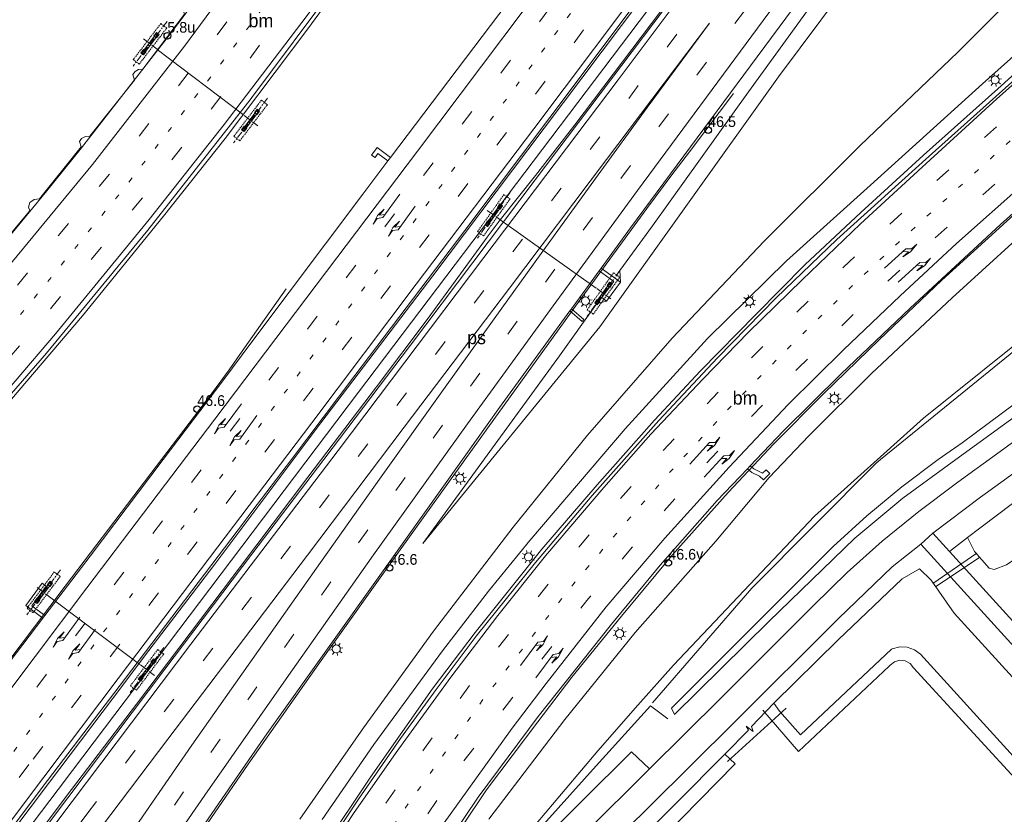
# Model space of a CAD drawing. Header units: metres. Extents: x 83575 to 86200, y 450600 to 453750.
# Tile 69 of 94: x 85257 to 85441, y 452634 to 452782. Entities that reach past the tile are written whole.
import ezdxf
from ezdxf.enums import TextEntityAlignment as Align

# ---------------------------------------------------------------- set-up
doc = ezdxf.new("R2010")
doc.units = ezdxf.units.M
for name, pattern in [('13strp', [4, 1, -3]), ('39strp', [12, 3, -9]), ('CENTER', [2, 1.25, -0.25, 0.25, -0.25]), ('DASHED2', [0.375, 0.25, -0.125])]:
    doc.linetypes.add(name, pattern=pattern)
for name, color, linetype, lineweight in [('bw-bs-portaal', 253, 'Continuous', 18), ('gr-bs-geleiderail', 253, 'geleiderail', 18), ('gw-bs-grondwerklijn', 253, 'Continuous', 18), ('kd-bs-kadastralegrens', 253, 'Continuous', 18), ('mk-bs-13streep 0.45', 253, '13strp', 18), ('mk-bs-39streep 0.15', 253, '39strp', 18), ('mk-bs-pijlre750', 253, 'Continuous', 18), ('mk-bs-streep 0.15', 253, 'Continuous', 18), ('mk-bs-vlakmark', 253, 'Continuous', 18), ('vh-bs-randverharding', 253, 'Continuous', 18), ('wh-bs-duiker', 253, 'duiker', 18), ('wm-bs-hectometerbord text', 253, 'Continuous', 18), ('wm-bs-lichtmast', 253, 'Continuous', 18), ('wm-bs-lijnverlich', 253, 'lijnverlich', 18)]:
    doc.layers.add(name, color=color, linetype=linetype, lineweight=lineweight)
doc.styles.add('rtw_iso', font='iso-rtw.shx')
doc.linetypes.add('duiker', pattern='A,0,-2,[15,RTW.shx,S=1,R=0,X=0,Y=0],-2', length=4)
doc.linetypes.add('geleiderail', pattern='A,2,-1,[175,RTW.shx,S=0.5,R=0,X=0,Y=0],-1', length=4)
doc.linetypes.add('lijnverlich', pattern='A,0,-5,[22,RTW.shx,S=1,R=0,X=-0.625,Y=0],2.5,-0.5,[3,RTW.shx,S=0.5,R=0,X=0,Y=0],-0.5,2.5,[22,RTW.shx,S=1,R=180,X=0.625,Y=0],-5', length=16)

# ---------------------------------------------------------------- blocks, each defined once
blk = doc.blocks.new('poer SB40-flat-75')
h = blk.add_hatch()
h.set_pattern_fill('ACET-2D-ANSI31', color=252, angle=54.465, style=0)
h.set_pattern_definition([(99.4649655, (-85345.3934, -452745.6113), (-3.131776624, -0.522111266), [])])
h.paths.add_polyline_path([(-1.27, -1.78), (1.27, 1.78), (0.98, 1.98), (-1.55, -1.57)])
at = {"layer": 'bw-bs-portaal', "linetype": 'CENTER'}
for points in [[(2.91, 4.37), (-3.19, -4.17)], [(1.24, -0.89), (-1.53, 1.09)]]:
    blk.add_lwpolyline(points, dxfattribs=at)
at = {"layer": 'bw-bs-portaal', "linetype": 'DASHED2'}
blk.add_lwpolyline([(-2.04, -3.76), (2.9, 3.15), (1.76, 3.97), (-3.18, -2.95)], close=True, dxfattribs=at)
at = {"layer": 'bw-bs-portaal', "linetype": 'Continuous'}
blk.add_lwpolyline([(1.27, 1.78), (0.98, 1.98), (-1.55, -1.57), (-1.27, -1.78)], close=True, dxfattribs=at)
at = {"layer": 'bw-bs-portaal', "linetype": 'CENTER'}
for points in [[(1.03, 1.23), (0.54, 1.58), (1.01, 2.23), (1.5, 1.88), (1.03, 1.23)], [(-1.29, -2.03), (-1.78, -1.68), (-1.32, -1.03), (-0.83, -1.37), (-1.29, -2.03)]]:
    blk.add_lwpolyline(points, close=True, dxfattribs=at)
blk = doc.blocks.new('poer SB40-flat-76')
h = blk.add_hatch()
h.set_pattern_fill('ACET-2D-ANSI31', color=252, angle=54.465, style=0)
h.set_pattern_definition([(99.4649655, (-85365.8984, -452730.9663), (-3.131776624, -0.522111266), [])])
h.paths.add_polyline_path([(-1.27, -1.78), (1.27, 1.78), (0.98, 1.98), (-1.55, -1.57)])
at = {"layer": 'bw-bs-portaal', "linetype": 'CENTER'}
for points in [[(2.91, 4.37), (-3.19, -4.17)], [(1.24, -0.89), (-1.53, 1.09)]]:
    blk.add_lwpolyline(points, dxfattribs=at)
at = {"layer": 'bw-bs-portaal', "linetype": 'DASHED2'}
blk.add_lwpolyline([(-2.04, -3.76), (2.9, 3.15), (1.76, 3.97), (-3.18, -2.95)], close=True, dxfattribs=at)
at = {"layer": 'bw-bs-portaal', "linetype": 'Continuous'}
blk.add_lwpolyline([(1.27, 1.78), (0.98, 1.98), (-1.55, -1.57), (-1.27, -1.78)], close=True, dxfattribs=at)
at = {"layer": 'bw-bs-portaal', "linetype": 'CENTER'}
for points in [[(1.03, 1.23), (0.54, 1.58), (1.01, 2.23), (1.5, 1.88), (1.03, 1.23)], [(-1.29, -2.03), (-1.78, -1.68), (-1.32, -1.03), (-0.83, -1.37), (-1.29, -2.03)]]:
    blk.add_lwpolyline(points, close=True, dxfattribs=at)
blk = doc.blocks.new('poer SB40-flat-77')
h = blk.add_hatch()
h.set_pattern_fill('ACET-2D-ANSI31', color=252, angle=52.6894, style=0)
h.set_pattern_definition([(97.68935565, (-85299.9002, -452763.345), (-3.146450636, -0.424821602), [])])
h.paths.add_polyline_path([(-1.32, -1.74), (1.32, 1.74), (1.04, 1.95), (-1.6, -1.52)])
at = {"layer": 'bw-bs-portaal', "linetype": 'CENTER'}
for points in [[(3.04, 4.28), (-3.32, -4.07)], [(1.21, -0.92), (-1.49, 1.14)]]:
    blk.add_lwpolyline(points, dxfattribs=at)
at = {"layer": 'bw-bs-portaal', "linetype": 'DASHED2'}
blk.add_lwpolyline([(-2.16, -3.7), (2.99, 3.06), (1.88, 3.91), (-3.27, -2.85)], close=True, dxfattribs=at)
at = {"layer": 'bw-bs-portaal', "linetype": 'Continuous'}
blk.add_lwpolyline([(1.32, 1.74), (1.04, 1.95), (-1.6, -1.52), (-1.32, -1.74)], close=True, dxfattribs=at)
at = {"layer": 'bw-bs-portaal', "linetype": 'CENTER'}
for points in [[(1.07, 1.2), (0.59, 1.56), (1.08, 2.2), (1.55, 1.83), (1.07, 1.2)], [(-1.36, -1.98), (-1.83, -1.62), (-1.35, -0.98), (-0.87, -1.35), (-1.36, -1.98)]]:
    blk.add_lwpolyline(points, close=True, dxfattribs=at)
blk = doc.blocks.new('poer SB40-flat-78')
h = blk.add_hatch()
h.set_pattern_fill('ACET-2D-ANSI31', color=252, angle=52.6894, style=0)
h.set_pattern_definition([(97.68935565, (-85281.0822, -452777.686), (-3.146450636, -0.424821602), [])])
h.paths.add_polyline_path([(-1.32, -1.74), (1.32, 1.74), (1.04, 1.95), (-1.6, -1.52)])
at = {"layer": 'bw-bs-portaal', "linetype": 'CENTER'}
for points in [[(3.04, 4.28), (-3.32, -4.07)], [(1.21, -0.92), (-1.49, 1.14)]]:
    blk.add_lwpolyline(points, dxfattribs=at)
at = {"layer": 'bw-bs-portaal', "linetype": 'DASHED2'}
blk.add_lwpolyline([(-2.16, -3.7), (2.99, 3.06), (1.88, 3.91), (-3.27, -2.85)], close=True, dxfattribs=at)
at = {"layer": 'bw-bs-portaal', "linetype": 'Continuous'}
blk.add_lwpolyline([(1.32, 1.74), (1.04, 1.95), (-1.6, -1.52), (-1.32, -1.74)], close=True, dxfattribs=at)
at = {"layer": 'bw-bs-portaal', "linetype": 'CENTER'}
for points in [[(1.07, 1.2), (0.59, 1.56), (1.08, 2.2), (1.55, 1.83), (1.07, 1.2)], [(-1.36, -1.98), (-1.83, -1.62), (-1.35, -0.98), (-0.87, -1.35), (-1.36, -1.98)]]:
    blk.add_lwpolyline(points, close=True, dxfattribs=at)
blk = doc.blocks.new('poer SB40-flat-79')
h = blk.add_hatch()
h.set_pattern_fill('ACET-2D-ANSI31', color=252, angle=53.088, style=0)
h.set_pattern_definition([(98.0879585, (-85280.526, -452660.499), (-3.143419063, -0.446700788), [])])
h.paths.add_polyline_path([(-1.31, -1.74), (1.31, 1.74), (1.03, 1.95), (-1.59, -1.53)])
at = {"layer": 'bw-bs-portaal', "linetype": 'CENTER'}
for points in [[(3.01, 4.3), (-3.29, -4.09)], [(1.22, -0.92), (-1.5, 1.13)]]:
    blk.add_lwpolyline(points, dxfattribs=at)
at = {"layer": 'bw-bs-portaal', "linetype": 'DASHED2'}
blk.add_lwpolyline([(-2.13, -3.71), (2.97, 3.08), (1.85, 3.92), (-3.25, -2.87)], close=True, dxfattribs=at)
at = {"layer": 'bw-bs-portaal', "linetype": 'Continuous'}
blk.add_lwpolyline([(1.31, 1.74), (1.03, 1.95), (-1.59, -1.53), (-1.31, -1.74)], close=True, dxfattribs=at)
at = {"layer": 'bw-bs-portaal', "linetype": 'CENTER'}
for points in [[(1.06, 1.2), (0.58, 1.56), (1.06, 2.2), (1.54, 1.84), (1.06, 1.2)], [(-1.34, -1.99), (-1.82, -1.63), (-1.34, -0.99), (-0.86, -1.35), (-1.34, -1.99)]]:
    blk.add_lwpolyline(points, close=True, dxfattribs=at)
blk = doc.blocks.new('poer SB40-flat-80')
h = blk.add_hatch()
h.set_pattern_fill('ACET-2D-ANSI31', color=252, angle=53.088, style=0)
h.set_pattern_definition([(98.0879585, (-85261.177, -452675.033), (-3.143419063, -0.446700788), [])])
h.paths.add_polyline_path([(-1.31, -1.74), (1.31, 1.74), (1.03, 1.95), (-1.59, -1.53)])
at = {"layer": 'bw-bs-portaal', "linetype": 'CENTER'}
for points in [[(3.01, 4.3), (-3.29, -4.09)], [(1.22, -0.92), (-1.5, 1.13)]]:
    blk.add_lwpolyline(points, dxfattribs=at)
at = {"layer": 'bw-bs-portaal', "linetype": 'DASHED2'}
blk.add_lwpolyline([(-2.13, -3.71), (2.97, 3.08), (1.85, 3.92), (-3.25, -2.87)], close=True, dxfattribs=at)
at = {"layer": 'bw-bs-portaal', "linetype": 'Continuous'}
blk.add_lwpolyline([(1.31, 1.74), (1.03, 1.95), (-1.59, -1.53), (-1.31, -1.74)], close=True, dxfattribs=at)
at = {"layer": 'bw-bs-portaal', "linetype": 'CENTER'}
for points in [[(1.06, 1.2), (0.58, 1.56), (1.06, 2.2), (1.54, 1.84), (1.06, 1.2)], [(-1.34, -1.99), (-1.82, -1.63), (-1.34, -0.99), (-0.86, -1.35), (-1.34, -1.99)]]:
    blk.add_lwpolyline(points, close=True, dxfattribs=at)
blk = doc.blocks.new('dtbattr-r-flat-14')
at = {"layer": 'mk-bs-vlakmark', "style": 'rtw_iso'}
blk.add_attdef('TAG', text='', height=2.5, dxfattribs=at).set_placement((0, 0), align=Align.MIDDLE_CENTER)
blk = doc.blocks.new('pijlr-flat-20')
at = {"layer": 'mk-bs-pijlre750'}
for p, q in [((0, 0), (-3.22, -4.4)), ((-4.21, -3.98), (-2.97, -2.78)), ((-2.97, -2.78), (-3.82, -3.95)), ((-5.03, -5.61), (-4.21, -3.98)), ((-5.03, -5.61), (-4.27, -4.56)), ((-4.27, -4.56), (-3.22, -4.4)), ((-3.82, -3.95), (-2.78, -3.79))]:
    blk.add_line(p, q, dxfattribs=at)
blk = doc.blocks.new('pijlr-flat-38')
at = {"layer": 'mk-bs-pijlre750'}
for p, q in [((0, 0), (-3.22, -4.4)), ((-4.21, -3.98), (-2.97, -2.78)), ((-2.97, -2.78), (-3.82, -3.95)), ((-5.03, -5.61), (-4.21, -3.98)), ((-5.03, -5.61), (-4.27, -4.56)), ((-4.27, -4.56), (-3.22, -4.4)), ((-3.82, -3.95), (-2.78, -3.79))]:
    blk.add_line(p, q, dxfattribs=at)
blk = doc.blocks.new('pijlr-flat-39')
at = {"layer": 'mk-bs-pijlre750'}
for p, q in [((0, 0), (3.69, 4.01)), ((4.75, 4.06), (3.69, 4.01)), ((5.63, 5.01), (4.63, 3.49)), ((5.63, 5.01), (4.75, 4.06)), ((4.24, 3.5), (3.18, 3.46)), ((3.26, 2.44), (4.24, 3.5)), ((4.63, 3.49), (3.26, 2.44))]:
    blk.add_line(p, q, dxfattribs=at)
blk = doc.blocks.new('pijlr-flat-70')
at = {"layer": 'mk-bs-pijlre750'}
for p, q in [((0, 0), (-3.22, -4.4)), ((-4.21, -3.98), (-2.97, -2.78)), ((-2.97, -2.78), (-3.82, -3.95)), ((-5.03, -5.61), (-4.21, -3.98)), ((-5.03, -5.61), (-4.27, -4.56)), ((-4.27, -4.56), (-3.22, -4.4)), ((-3.82, -3.95), (-2.78, -3.79))]:
    blk.add_line(p, q, dxfattribs=at)
blk = doc.blocks.new('pijlr-flat-71')
at = {"layer": 'mk-bs-pijlre750'}
for p, q in [((0, 0), (-3.22, -4.4)), ((-4.21, -3.98), (-2.97, -2.78)), ((-2.97, -2.78), (-3.82, -3.95)), ((-5.03, -5.61), (-4.21, -3.98)), ((-5.03, -5.61), (-4.27, -4.56)), ((-4.27, -4.56), (-3.22, -4.4)), ((-3.82, -3.95), (-2.78, -3.79))]:
    blk.add_line(p, q, dxfattribs=at)
blk = doc.blocks.new('pijlr-flat-73')
at = {"layer": 'mk-bs-pijlre750'}
for p, q in [((5.08, 5.57), (4.25, 3.94)), ((5.08, 5.57), (4.31, 4.52)), ((0, 0), (3.26, 4.37)), ((3.86, 3.92), (2.81, 3.77)), ((4.25, 3.94), (2.99, 2.76)), ((2.99, 2.76), (3.86, 3.92)), ((4.31, 4.52), (3.26, 4.37))]:
    blk.add_line(p, q, dxfattribs=at)
blk = doc.blocks.new('pijlr-flat-74')
at = {"layer": 'mk-bs-pijlre750'}
for p, q in [((0, 0), (-3.22, -4.4)), ((-4.21, -3.98), (-2.97, -2.78)), ((-2.97, -2.78), (-3.82, -3.95)), ((-5.03, -5.61), (-4.21, -3.98)), ((-5.03, -5.61), (-4.27, -4.56)), ((-4.27, -4.56), (-3.22, -4.4)), ((-3.82, -3.95), (-2.78, -3.79))]:
    blk.add_line(p, q, dxfattribs=at)
blk = doc.blocks.new('pijlr-flat-106')
at = {"layer": 'mk-bs-pijlre750'}
for p, q in [((5.08, 5.57), (4.25, 3.94)), ((5.08, 5.57), (4.31, 4.52)), ((0, 0), (3.26, 4.37)), ((3.86, 3.92), (2.81, 3.77)), ((4.25, 3.94), (2.99, 2.76)), ((2.99, 2.76), (3.86, 3.92)), ((4.31, 4.52), (3.26, 4.37))]:
    blk.add_line(p, q, dxfattribs=at)
blk = doc.blocks.new('pijlr-flat-122')
at = {"layer": 'mk-bs-pijlre750'}
for p, q in [((0, 0), (-3.22, -4.4)), ((-4.21, -3.98), (-2.97, -2.78)), ((-2.97, -2.78), (-3.82, -3.95)), ((-5.03, -5.61), (-4.21, -3.98)), ((-5.03, -5.61), (-4.27, -4.56)), ((-4.27, -4.56), (-3.22, -4.4)), ((-3.82, -3.95), (-2.78, -3.79))]:
    blk.add_line(p, q, dxfattribs=at)
blk = doc.blocks.new('pijlr-flat-123')
at = {"layer": 'mk-bs-pijlre750'}
for p, q in [((0, 0), (3.69, 4.01)), ((4.75, 4.06), (3.69, 4.01)), ((5.63, 5.01), (4.63, 3.49)), ((5.63, 5.01), (4.75, 4.06)), ((4.24, 3.5), (3.18, 3.46)), ((3.26, 2.44), (4.24, 3.5)), ((4.63, 3.49), (3.26, 2.44))]:
    blk.add_line(p, q, dxfattribs=at)
blk = doc.blocks.new('pijlr-flat-124')
at = {"layer": 'mk-bs-pijlre750'}
for p, q in [((6.05, 4.49), (4.92, 3.06)), ((6.05, 4.49), (5.09, 3.62)), ((0, 0), (4.03, 3.67)), ((3.46, 2.14), (4.54, 3.11)), ((4.92, 3.06), (3.46, 2.14)), ((4.54, 3.11), (3.48, 3.16)), ((5.09, 3.62), (4.03, 3.67))]:
    blk.add_line(p, q, dxfattribs=at)
blk = doc.blocks.new('pijlr-flat-125')
at = {"layer": 'mk-bs-pijlre750'}
for p, q in [((6.05, 4.49), (4.92, 3.06)), ((6.05, 4.49), (5.09, 3.62)), ((0, 0), (4.03, 3.67)), ((3.46, 2.14), (4.54, 3.11)), ((4.92, 3.06), (3.46, 2.14)), ((4.54, 3.11), (3.48, 3.16)), ((5.09, 3.62), (4.03, 3.67))]:
    blk.add_line(p, q, dxfattribs=at)
blk = doc.blocks.new('dtbattr-l-flat-3')
at = {"layer": 'mk-bs-13streep 0.45', "style": 'rtw_iso'}
blk.add_attdef('TAG', (0, 0), '', height=2.5, dxfattribs=at)
blk = doc.blocks.new('dtbattr-l-flat-4')
at = {"layer": 'mk-bs-13streep 0.45', "style": 'rtw_iso'}
blk.add_attdef('TAG', (0, 0), '', height=2.5, dxfattribs=at)
blk = doc.blocks.new('HMP1-flat-121')
at = {"color": 253}
blk.add_circle((0, 0), 0.625, dxfattribs=at)
blk = doc.blocks.new('HMP1-flat-122')
at = {"color": 253}
blk.add_circle((0, 0), 0.625, dxfattribs=at)
blk = doc.blocks.new('HMP1-flat-124')
at = {"color": 253}
blk.add_circle((0, 0), 0.625, dxfattribs=at)
blk = doc.blocks.new('HMP1-flat-125')
at = {"color": 253}
blk.add_circle((0, 0), 0.625, dxfattribs=at)
blk = doc.blocks.new('HMP1-flat-129')
at = {"color": 253}
blk.add_circle((0, 0), 0.625, dxfattribs=at)
blk = doc.blocks.new('lantaarnpaal-flat-6')
at = {"layer": 'wm-bs-lichtmast'}
for p, q in [((-0.61, 0.43), (-1.02, 0.72)), ((-0.13, 0.74), (-0.21, 1.23)), ((0.43, 0.61), (0.72, 1.02)), ((1.23, 0.21), (0.74, 0.13)), ((-0.74, -0.13), (-1.23, -0.21)), ((-0.43, -0.61), (-0.72, -1.02)), ((0.13, -0.74), (0.21, -1.23)), ((0.61, -0.43), (1.02, -0.72))]:
    blk.add_line(p, q, dxfattribs=at)
blk.add_circle((0, 0), 0.75, dxfattribs=at)
blk = doc.blocks.new('lantaarnpaal-flat-27')
at = {"layer": 'wm-bs-lichtmast'}
for p, q in [((-0.66, 0.36), (-1.1, 0.6)), ((-0.21, 0.72), (-0.35, 1.2)), ((0.36, 0.66), (0.6, 1.1)), ((0.72, 0.21), (1.2, 0.35)), ((-1.2, -0.35), (-0.72, -0.21)), ((-0.36, -0.66), (-0.6, -1.1)), ((0.21, -0.72), (0.35, -1.2)), ((0.66, -0.36), (1.1, -0.6))]:
    blk.add_line(p, q, dxfattribs=at)
blk.add_circle((0, 0), 0.75, dxfattribs=at)
blk = doc.blocks.new('lantaarnpaal-flat-54')
at = {"layer": 'wm-bs-lichtmast'}
for p, q in [((-0.61, 0.43), (-1.02, 0.72)), ((-0.13, 0.74), (-0.21, 1.23)), ((0.43, 0.61), (0.72, 1.02)), ((1.23, 0.21), (0.74, 0.13)), ((-0.74, -0.13), (-1.23, -0.21)), ((-0.43, -0.61), (-0.72, -1.02)), ((0.13, -0.74), (0.21, -1.23)), ((0.61, -0.43), (1.02, -0.72))]:
    blk.add_line(p, q, dxfattribs=at)
blk.add_circle((0, 0), 0.75, dxfattribs=at)
blk = doc.blocks.new('lantaarnpaal-flat-83')
at = {"layer": 'wm-bs-lichtmast'}
for p, q in [((-0.61, 0.43), (-1.02, 0.72)), ((-0.13, 0.74), (-0.21, 1.23)), ((0.43, 0.61), (0.72, 1.02)), ((1.23, 0.21), (0.74, 0.13)), ((-0.74, -0.13), (-1.23, -0.21)), ((-0.43, -0.61), (-0.72, -1.02)), ((0.13, -0.74), (0.21, -1.23)), ((0.61, -0.43), (1.02, -0.72))]:
    blk.add_line(p, q, dxfattribs=at)
blk.add_circle((0, 0), 0.75, dxfattribs=at)
blk = doc.blocks.new('lantaarnpaal-flat-84')
at = {"layer": 'wm-bs-lichtmast'}
for p, q in [((-0.61, 0.43), (-1.02, 0.72)), ((-0.13, 0.74), (-0.21, 1.23)), ((0.43, 0.61), (0.72, 1.02)), ((1.23, 0.21), (0.74, 0.13)), ((-0.74, -0.13), (-1.23, -0.21)), ((-0.43, -0.61), (-0.72, -1.02)), ((0.13, -0.74), (0.21, -1.23)), ((0.61, -0.43), (1.02, -0.72))]:
    blk.add_line(p, q, dxfattribs=at)
blk.add_circle((0, 0), 0.75, dxfattribs=at)
blk = doc.blocks.new('lantaarnpaal-flat-107')
at = {"layer": 'wm-bs-lichtmast'}
for p, q in [((-0.66, 0.36), (-1.1, 0.6)), ((-0.21, 0.72), (-0.35, 1.2)), ((0.36, 0.66), (0.6, 1.1)), ((0.72, 0.21), (1.2, 0.35)), ((-1.2, -0.35), (-0.72, -0.21)), ((-0.36, -0.66), (-0.6, -1.1)), ((0.21, -0.72), (0.35, -1.2)), ((0.66, -0.36), (1.1, -0.6))]:
    blk.add_line(p, q, dxfattribs=at)
blk.add_circle((0, 0), 0.75, dxfattribs=at)
blk = doc.blocks.new('lantaarnpaal-flat-127')
at = {"layer": 'wm-bs-lichtmast'}
for p, q in [((-1.25, 0.05), (-0.75, 0.03)), ((-0.51, 0.55), (-0.85, 0.92)), ((0.03, 0.75), (0.05, 1.25)), ((0.55, 0.51), (0.92, 0.85)), ((-0.55, -0.51), (-0.92, -0.85)), ((-0.03, -0.75), (-0.05, -1.25)), ((0.51, -0.55), (0.85, -0.92)), ((0.75, -0.03), (1.25, -0.05))]:
    blk.add_line(p, q, dxfattribs=at)
blk.add_circle((0, 0), 0.75, dxfattribs=at)
blk = doc.blocks.new('lantaarnpaal-flat-177')
at = {"layer": 'wm-bs-lichtmast'}
for p, q in [((-0.61, 0.43), (-1.02, 0.72)), ((-0.13, 0.74), (-0.21, 1.23)), ((0.43, 0.61), (0.72, 1.02)), ((1.23, 0.21), (0.74, 0.13)), ((-0.74, -0.13), (-1.23, -0.21)), ((-0.43, -0.61), (-0.72, -1.02)), ((0.13, -0.74), (0.21, -1.23)), ((0.61, -0.43), (1.02, -0.72))]:
    blk.add_line(p, q, dxfattribs=at)
blk.add_circle((0, 0), 0.75, dxfattribs=at)

msp = doc.modelspace()

# ---------------------------------------------------------------- linework, layer by layer
at = {"layer": 'bw-bs-portaal', "flags": 128}
for points in [[(85298.41, 452764.48), (85282.3, 452776.76)], [(85346.63, 452744.72), (85364.37, 452732.06)], [(85279.03, 452661.63), (85262.4, 452674.12)]]:
    msp.add_lwpolyline(points, dxfattribs=at)
at = {"layer": 'gr-bs-geleiderail', "flags": 128}
for points in [[(85414.6, 452990.26), (85408.86, 452978), (85403.1, 452967), (85396.1, 452954.1), (85390.99, 452944.77), (85383.84, 452931.7), (85372.87, 452912.4), (85359.78, 452890.32), (85349.46, 452873.46), (85335.87, 452852.09), (85320.72, 452829.33), (85309.93, 452814.05), (85299.79, 452799.89), (85298.19, 452797.66), (85296.44, 452795.22), (85284.4, 452779.22), (85268.1, 452758.3), (85261.62, 452750.26), (85254.32, 452741.39), (85244.69, 452729.94), (85235.15, 452718.85), (85224.13, 452706.5), (85215.13, 452696.57), (85207.97, 452688.84), (85206.5, 452687.28)], [(85221.62, 452674.32), (85230.42, 452683.64), (85253.57, 452709.63), (85268.29, 452726.89), (85283.47, 452745.51), (85295.02, 452760.06), (85310.44, 452780.59), (85322.99, 452797.79), (85326.8, 452803.02), (85340.49, 452822.8), (85352.9, 452841.69), (85365.6, 452862), (85377.73, 452881.3), (85389.74, 452900.56), (85403.84, 452923.05), (85416.07, 452942.52), (85419.33, 452947.63), (85427.08, 452960.08), (85433.48, 452970.25), (85433.85, 452970.83), (85436.79, 452975.47)], [(85487.43, 452941.72), (85470.42, 452918.61), (85453.04, 452894.95), (85436.6, 452872.53), (85419.14, 452848.74), (85399.43, 452821.89), (85376.38, 452790.91), (85354.7, 452762.02), (85333.85, 452734.39), (85312.9, 452706.83), (85292.88, 452680.17), (85279.9, 452663.21), (85275.86, 452657.76), (85262.15, 452639.59)], [(85491.2, 452939.2), (85479.46, 452923.31), (85465.3, 452903.91), (85449.55, 452882.54), (85431.34, 452857.79), (85412.96, 452833.02), (85394.85, 452808.45), (85376.47, 452783.91), (85360.41, 452762.63), (85353.02, 452753.14), (85346.41, 452744.86), (85344, 452741.63), (85338.55, 452734.04), (85332.96, 452726.42), (85323.33, 452713.62), (85310.46, 452696.68), (85294.46, 452675.41), (85278.43, 452654.18), (85265.25, 452636.92)], [(85561.8, 452892.14), (85559.22, 452888.07), (85552.95, 452879.28), (85546.3, 452870.89), (85545.15, 452869.44), (85544.16, 452868.29), (85538.39, 452861.93), (85532.35, 452855.34), (85525.03, 452847.62), (85518.99, 452841.67), (85510.95, 452833.81), (85501.48, 452825.17), (85491.53, 452816.1), (85480.5, 452806.13), (85472.07, 452798.58), (85465.49, 452792.68), (85452.39, 452780.95), (85439.52, 452769.35), (85425.62, 452756.93), (85413.9, 452746.23), (85403.43, 452736.4), (85394.33, 452727.21), (85383.9, 452716.59), (85375.3, 452707.38), (85364.56, 452695.28), (85354.21, 452683.18), (85341.78, 452667.62), (85333.74, 452656.98), (85322.2, 452640.56), (85313.38, 452627.36), (85305.54, 452614.91), (85300.7, 452606.54)], [(85590.33, 452873.11), (85577.34, 452862.13), (85568.12, 452854.4), (85560.47, 452848.04), (85548.85, 452838.27), (85537.01, 452828.33), (85524.4, 452817.78), (85509.41, 452805.2), (85501.7, 452798.73), (85498.22, 452795.81), (85487.15, 452786.02), (85474.88, 452775.08), (85463.36, 452764.64), (85451.45, 452753.99), (85439.78, 452743.31), (85429.09, 452733.56), (85417.43, 452722.48), (85406.91, 452712.26), (85397.62, 452702.94), (85389.07, 452693.84), (85378.62, 452682.07), (85369.15, 452670.69), (85359.87, 452659.23), (85353.5, 452650.91), (85343.9, 452638.17), (85334.92, 452624.74), (85325.44, 452610.3), (85317.86, 452597.76), (85315.6, 452593.77)], [(85284.06, 452620.8), (85299.31, 452642.96), (85312.93, 452662.36), (85327.76, 452683.09), (85344.12, 452705.91), (85360.51, 452728.67), (85373.88, 452746.95), (85378.57, 452753.27), (85381.85, 452757.57), (85390.11, 452768.51)], [(85246.95, 452652.62), (85249.82, 452656.14), (85253.8, 452661.29), (85265.08, 452676.3), (85277.9, 452693.22), (85292.41, 452712.28), (85295.74, 452716.75), (85298.6, 452720.87), (85306.43, 452731.96)], [(85044.15, 452351.79), (85051.39, 452361.36), (85062.8, 452376.34), (85074.88, 452392.03), (85088.56, 452410.12), (85102.29, 452428.2), (85115.95, 452446.17), (85129.54, 452464.26), (85144.09, 452483.47), (85158.51, 452502.63), (85173.9, 452522.93), (85188.96, 452543.04), (85205.87, 452565.32), (85222.89, 452587.6), (85240.54, 452611), (85262.15, 452639.59)], [(85265.25, 452636.92), (85250.26, 452617.02), (85232.54, 452593.57), (85216.42, 452572.41), (85197.96, 452547.99), (85177.89, 452521.34), (85157.74, 452494.74), (85136.79, 452467.11), (85115.11, 452438.46), (85095.01, 452411.89), (85074.83, 452385.24), (85061.18, 452367.28), (85046.71, 452348.25)]]:
    msp.add_lwpolyline(points, dxfattribs=at)
at = {"layer": 'gw-bs-grondwerklijn'}
for p, q in [((85417.59, 452700), (85445.38, 452722.64)), ((85416.76, 452699.32), (85417.59, 452700)), ((85433.84, 452685.42), (85453.1, 452700)), ((85416.76, 452699.32), (85393.51, 452675.91)), ((85433.84, 452685.42), (85430.5, 452682.77)), ((85393.51, 452675.91), (85374.93, 452654.43)), ((85419.24, 452661.29), (85402.27, 452645.36)), ((85419.41, 452661.52), (85419.24, 452661.29)), ((85420.22, 452662.15), (85419.41, 452661.52)), ((85421.2, 452662.43), (85420.22, 452662.15)), ((85422.22, 452662.32), (85421.2, 452662.43)), ((85423.12, 452661.83), (85422.22, 452662.32)), ((85423.77, 452661.03), (85423.12, 452661.83)), ((85456.37, 452625.43), (85423.77, 452661.03)), ((85402.27, 452645.36), (85395.6, 452653.08))]:
    msp.add_line(p, q, dxfattribs=at)
at = {"layer": 'gw-bs-grondwerklijn', "flags": 128}
for points in [[(85308.95, 452632.67), (85320.87, 452649.79), (85333.97, 452667.85), (85348.89, 452687.34), (85362.75, 452704.54), (85378.6, 452722.7), (85395.83, 452740.86), (85413.8, 452758.77), (85432.08, 452776.22), (85448.29, 452792.55), (85453.7, 452798.48), (85464.24, 452810.01), (85482.01, 452829.11), (85498.96, 452847.99), (85513.99, 452865.28), (85525.69, 452878.99), (85535.08, 452894.6), (85540.41, 452906.38)], [(85496.56, 452895.87), (85479.36, 452874.57), (85456.06, 452846.21), (85428.06, 452811.18), (85418.42, 452798.29), (85398.48, 452771.63), (85365.07, 452724.83), (85331.96, 452684.27), (85357.57, 452719.38), (85364.51, 452729.22), (85366.36, 452729.66), (85368.93, 452733.16), (85368.82, 452735.4), (85374.95, 452743.75), (85392.87, 452768.79), (85411.33, 452794.34), (85414.27, 452798.27), (85428.88, 452817.82), (85448.71, 452843.88), (85470.25, 452872.87), (85490.17, 452899.58)], [(85549.81, 452880.5), (85545.93, 452875.2), (85541.56, 452869.79), (85533.31, 452859.9), (85523.54, 452849.61), (85510.86, 452837.72), (85493.9, 452822.3), (85474.49, 452804.32), (85468.1, 452798.56), (85455.32, 452787.03), (85436.69, 452770.28), (85415.69, 452751.36), (85399.98, 452737.2), (85385.22, 452722.66), (85369.84, 452705.76), (85352, 452684.81), (85344.23, 452675.32), (85335.66, 452664.2), (85322.81, 452646.66), (85313.17, 452632.59)], [(85344.32, 452632.65), (85358.55, 452651.33), (85371.71, 452667.62), (85386.81, 452684.71), (85396.78, 452696.65), (85404.21, 452704.44), (85415.89, 452716.1), (85430.98, 452730.26), (85448.52, 452746.24), (85463.41, 452759.54), (85484.13, 452778.02), (85500.24, 452792.19), (85504.32, 452795.12), (85507.75, 452798.32), (85516.25, 452806.74), (85534.81, 452822.95), (85552.09, 452838.23), (85570, 452853.31), (85571.77, 452854.87), (85581.81, 452863.12), (85590.8, 452871.7), (85591.35, 452872.43), (85620.36, 452853.09)], [(85600.42, 452835.68), (85588.64, 452827.36), (85576.53, 452819.04), (85556.42, 452804.58), (85549.04, 452798.98), (85539.38, 452791.66), (85519.76, 452778.38), (85493.7, 452759.03), (85469.03, 452741.36), (85447.39, 452725.18), (85425.61, 452707.76), (85405.24, 452689.39), (85378.86, 452661.52), (85372.22, 452654), (85364.68, 452645.49), (85352.51, 452630.97), (85346.45, 452622.69), (85338.98, 452609.67), (85337.35, 452606.46), (85330.3, 452595.23), (85325.21, 452585.53), (85325.21, 452585.53)]]:
    msp.add_lwpolyline(points, dxfattribs=at)
at = {"layer": 'gw-bs-grondwerklijn'}
for points in [[(85428.38, 452700), (85432.85, 452703.1), (85454.51, 452719.18), (85477.3, 452735.69), (85483, 452740.24)], [(85484.85, 452738.77), (85482.01, 452736.5), (85450.57, 452713.71), (85431.69, 452700)], [(85431.69, 452700), (85421.76, 452692.78), (85412.81, 452685.26), (85396.69, 452669.65), (85379.04, 452652.29), (85378.49, 452653.44), (85403.36, 452678.35), (85408.74, 452683.72), (85415.03, 452689.45), (85421.58, 452694.88), (85428.38, 452700)], [(85397.62, 452654.39), (85409.66, 452666.27), (85421.66, 452677.65), (85424.87, 452679.53), (85427.09, 452677.43), (85431.36, 452671.24), (85464.08, 452635.31), (85498.15, 452597.72)], [(85397.62, 452654.39), (85393.47, 452649.99), (85393.79, 452649.08), (85392.44, 452650.11), (85392.89, 452649.34), (85388.44, 452644.81)], [(85487.54, 452463.31), (85465.85, 452489.44), (85432.88, 452529.49), (85395.48, 452573.64), (85366.4, 452608.49), (85365.16, 452609.1), (85357.91, 452602.3), (85355.62, 452604.17), (85361.87, 452610.34), (85362.43, 452610.91), (85362.66, 452611.67), (85362.49, 452612.45), (85362.1, 452612.96), (85360.03, 452616.3), (85370.34, 452626.54), (85388.44, 452644.81)]]:
    msp.add_lwpolyline(points, dxfattribs=at)
at = {"layer": 'kd-bs-kadastralegrens'}
msp.add_lwpolyline([(85340.61, 452603.55), (85340, 452604.51), (85339.1, 452609.66), (85340.96, 452613.38), (85346.63, 452622.5), (85352.38, 452629.24), (85364.41, 452642.67), (85374.58, 452653.86), (85377.8, 452651.43)], dxfattribs=at)
at = {"layer": 'mk-bs-13streep 0.45', "flags": 128}
for points in [[(85255.44, 452645.33), (85274.63, 452670.87), (85292.08, 452693.94), (85321.61, 452732.98), (85350.19, 452770.9), (85378.72, 452809), (85406.55, 452846.48), (85434.06, 452883.91), (85458.93, 452917.75), (85480.06, 452946.62)], [(85373.3, 452890.61), (85364.87, 452877.16), (85356.44, 452863.64), (85343.86, 452844.11), (85332.7, 452827.38), (85319.39, 452808.2), (85311.81, 452797.73), (85305.55, 452789.1), (85293.68, 452773.37), (85276.03, 452750.71), (85255.99, 452726.2), (85236.18, 452703.41), (85214.41, 452679.46)], [(85307.22, 452600.96), (85308.52, 452603.27), (85327.44, 452632.99), (85343.57, 452655.53), (85360.03, 452676.55), (85370.16, 452688.47), (85378.3, 452697.75), (85389.41, 452709.74), (85400.16, 452720.73), (85411.78, 452732), (85423.37, 452742.88), (85438.14, 452756.28), (85452.72, 452769.49), (85465.69, 452781.07), (85479.89, 452793.9), (85490.84, 452803.46)]]:
    msp.add_lwpolyline(points, dxfattribs=at)
at = {"layer": 'mk-bs-39streep 0.15', "flags": 128}
for points in [[(85420.98, 452986.01), (85420.81, 452985.59), (85415.96, 452975.86), (85410.12, 452964.84), (85404.33, 452954.11), (85402.5, 452950.39), (85388.12, 452924.77), (85374.96, 452901.72), (85358.07, 452873.69), (85343.76, 452851.23), (85325.36, 452823.47), (85307.09, 452797.71), (85304.81, 452794.51), (85288.89, 452773.34), (85273.75, 452753.88), (85252.46, 452728.17), (85229.66, 452701.77), (85209.02, 452679.27)], [(85214.62, 452674.25), (85227.99, 452688.8), (85243.85, 452706.42), (85259.1, 452724.28), (85279.68, 452749.21), (85296.22, 452770.54), (85316.51, 452797.76), (85317.47, 452799.04), (85331.14, 452818.41), (85349.5, 452845.94), (85363.61, 452868.09), (85376.18, 452888.19), (85388.84, 452908.24), (85401.31, 452928.18), (85411.89, 452944.95), (85419.59, 452957.38), (85425.71, 452967.21), (85432.65, 452978.23)], [(85252.54, 452647.83), (85272.01, 452673.56), (85294.28, 452703.05), (85322.84, 452740.85), (85352.67, 452780.44), (85382.95, 452820.92), (85411.64, 452859.73), (85441.08, 452899.84), (85476.93, 452948.71)], [(85483.18, 452944.54), (85462.05, 452915.69), (85439.5, 452884.97), (85411.15, 452846.37), (85381.73, 452806.73), (85352.56, 452767.7), (85321.98, 452727.28), (85291.24, 452686.55), (85270.51, 452659.12), (85258.3, 452642.88)], [(85269.13, 452633.6), (85287.16, 452657.44), (85309.4, 452686.7), (85336.94, 452723.08), (85366.33, 452762.06), (85397.18, 452803.14), (85424.87, 452840.33), (85446.51, 452869.77), (85474.48, 452907.79), (85495.43, 452936.38)], [(85278.66, 452625.44), (85290.3, 452642.25), (85310.3, 452670.8), (85331.2, 452700.24), (85351.93, 452729.07), (85367.37, 452750.32), (85388.05, 452778.46), (85410.19, 452808.34), (85431.42, 452836.97), (85452.43, 452865.45), (85480.4, 452903.57)], [(85566.21, 452889.19), (85564.54, 452886.63), (85561.76, 452882.6), (85558.89, 452878.63), (85555.95, 452874.71), (85552.96, 452870.82), (85549.94, 452866.97), (85548.81, 452865.59), (85535.14, 452850.71), (85520.44, 452835.75), (85508.07, 452824.24), (85497.01, 452814.14), (85481.34, 452800.09), (85479.69, 452798.62), (85464.03, 452784.58), (85448.56, 452770.6), (85429.73, 452753.66), (85411.81, 452737.07), (85401.29, 452726.98), (85388.32, 452713.78), (85376.65, 452701.39), (85365.26, 452688.45), (85356.81, 452678.43), (85342.33, 452660.02), (85321.66, 452630.95), (85304.41, 452603.37)], [(85583.95, 452877.36), (85583.62, 452877.16), (85580.63, 452874.62), (85577.65, 452872.09), (85574.62, 452869.55), (85571.59, 452867), (85568.57, 452864.46), (85564.94, 452861.4), (85561.32, 452858.34), (85543.33, 452843.08), (85524.75, 452827.32), (85507.87, 452812.95), (85491.38, 452798.68), (85489.06, 452796.67), (85471.22, 452780.73), (85452.85, 452764.07), (85435.75, 452748.66), (85418.43, 452732.91), (85402.21, 452717.11), (85385.99, 452700.32), (85373.76, 452686.61), (85362.67, 452673.63), (85339.25, 452643.02), (85320.94, 452615.95), (85310.29, 452598.32)], [(85258.3, 452642.88), (85225.18, 452599.15), (85201.98, 452568.58), (85179.18, 452538.55), (85156.5, 452508.56), (85134.13, 452478.86), (85111.31, 452448.65), (85090.13, 452420.61), (85074.44, 452399.95), (85058.35, 452378.68), (85043.31, 452358.82)], [(85269.13, 452633.6), (85249.07, 452607.05), (85227.84, 452578.97), (85205.94, 452550.02), (85183.07, 452519.83), (85161.6, 452491.4), (85139.94, 452462.72), (85118.07, 452433.86), (85096.58, 452405.45), (85074.92, 452376.83), (85053.04, 452347.95), (85039.8, 452330.59), (85004.16, 452283.51), (84963.09, 452229.28), (84920.31, 452172.74), (84898.16, 452143.46), (84877.48, 452116.26), (84862.82, 452097.01), (84847.17, 452076.46), (84817.84, 452038.21)]]:
    msp.add_lwpolyline(points, dxfattribs=at)
at = {"layer": 'mk-bs-streep 0.15', "flags": 128}
for points in [[(85417.97, 452988.02), (85412.68, 452977.73), (85406.88, 452966.65), (85399.26, 452952.27), (85390.98, 452937.28), (85380.52, 452918.83), (85366.51, 452894.58), (85353.77, 452873.71), (85339.92, 452852.13), (85325.93, 452830.88), (85309.5, 452807.32), (85302.78, 452798.23), (85302.38, 452797.68), (85287.36, 452777.36), (85270.18, 452755.22), (85248.08, 452728.53), (85227.45, 452704.67), (85209.57, 452685.2), (85209.28, 452684.9)], [(85435.68, 452976.21), (85431.81, 452970.01), (85423.24, 452956.45), (85414.95, 452943.17), (85404.2, 452925.92), (85391.6, 452905.89), (85379.42, 452886.24), (85366.13, 452865.17), (85353.01, 452844.44), (85339.1, 452823.57), (85325, 452803.17), (85321.06, 452797.78), (85310.33, 452783.09), (85294.83, 452762.69), (85280.77, 452744.89), (85263.23, 452723.51), (85248.09, 452705.8), (85233.45, 452689.28), (85219.91, 452674.6)], [(85473.88, 452950.74), (85451.04, 452919.67), (85421.01, 452878.65), (85391.29, 452838.24), (85363.1, 452800.44), (85330.99, 452757.72), (85293.05, 452707.53), (85269.15, 452675.96), (85249.71, 452650.24)], [(85261.06, 452640.52), (85275.01, 452659), (85292.08, 452681.59), (85311.18, 452706.88), (85330.75, 452732.79), (85352.71, 452761.9), (85375.23, 452791.87), (85397.59, 452821.85), (85421.89, 452854.84), (85447.01, 452889.02), (85465.8, 452914.62), (85486.22, 452942.52)], [(85266.36, 452635.98), (85288.6, 452665.41), (85316.12, 452701.69), (85343.39, 452737.8), (85368.51, 452771.06), (85394.9, 452806.28), (85423.51, 452844.73), (85452.47, 452884.12), (85492.34, 452938.44)], [(85504.75, 452930.16), (85488.93, 452908.55), (85465.61, 452876.73), (85441.65, 452844.05), (85418.59, 452813.05), (85395.66, 452782.18), (85372.1, 452750.33), (85356.35, 452728.76), (85340.31, 452706.64), (85322.75, 452682.13), (85306.39, 452658.91), (85291.17, 452637.15), (85281.45, 452623.05)], [(85564.68, 452856.39), (85549.3, 452843.35), (85535.86, 452831.95), (85521.62, 452819.9), (85507.5, 452807.91), (85496.81, 452798.71), (85495.67, 452797.72), (85484.86, 452788.1), (85471.83, 452776.34), (85458.63, 452764.54), (85444.58, 452751.8), (85431.83, 452740.42), (85421.28, 452730.6), (85410.68, 452720.52), (85400.29, 452710.26), (85389.29, 452698.56), (85377.27, 452685.3), (85366.3, 452672.43), (85355.03, 452658.04), (85348.68, 452649.71), (85335.66, 452631.55)], [(85454.23, 452780.72), (85439.38, 452767.49), (85426.11, 452755.39), (85413.86, 452744.09), (85402.91, 452733.64), (85392.87, 452723.83), (85384.39, 452715.11), (85374.62, 452704.72), (85365.84, 452694.73), (85354.93, 452681.97), (85345.98, 452670.77), (85337.23, 452659.25), (85326.96, 452645.16), (85319.03, 452633.71), (85311.15, 452621.77)], [(85298.41, 452666.31), (85284.27, 452647.62), (85271.87, 452631.26)], [(85275.88, 452627.82), (85288.79, 452646.53), (85301.21, 452664.27)], [(85261.06, 452640.52), (85242.66, 452616.16), (85222.9, 452590.07), (85200.06, 452560.01), (85178.33, 452531.41), (85156.26, 452502.17), (85128.26, 452465.13), (85108.82, 452439.33), (85089.38, 452413.66), (85066.58, 452383.51), (85044.04, 452353.79)], [(85049.07, 452348.86), (85069.58, 452375.94), (85091.82, 452405.31), (85115.72, 452436.87), (85141.72, 452471.24), (85166.13, 452503.55), (85186.09, 452529.9), (85210.12, 452561.65), (85232.56, 452591.32), (85256.51, 452622.91), (85266.36, 452635.98)]]:
    msp.add_lwpolyline(points, dxfattribs=at)
at = {"layer": 'mk-bs-vlakmark', "flags": 128}
msp.add_lwpolyline([(85298.41, 452666.31), (85310.4, 452682.1), (85328.46, 452706.03), (85348.19, 452732.09), (85366.36, 452756.15), (85385.63, 452781.69), (85373.96, 452765.9), (85364.76, 452753.26), (85354.11, 452738.55), (85345.33, 452726.33), (85335.81, 452713.08), (85323.87, 452696.32), (85312.09, 452679.64), (85301.21, 452664.27)], dxfattribs=at)
at = {"layer": 'vh-bs-randverharding'}
for p, q in [((85323.42, 452758.38), (85325.94, 452756.55)), ((85325.43, 452755.88), (85325.94, 452756.55)), ((85364.95, 452735.31), (85359.78, 452728.21)), ((85365.32, 452735.81), (85364.95, 452735.31)), ((85365.32, 452735.81), (85368.93, 452733.16)), ((85359.78, 452728.21), (85359.49, 452727.81)), ((85307.39, 452700), (85300, 452690.23)), ((85394.35, 452700), (85393.22, 452698.81)), ((85434.11, 452697.22), (85437.93, 452700)), ((85446.01, 452700), (85437.15, 452693.54)), ((85393.22, 452698.81), (85392.69, 452698.26)), ((85427.4, 452686.18), (85425.15, 452684.14)), ((85427.4, 452686.18), (85430.5, 452682.77)), ((85430.5, 452682.77), (85481.77, 452626.29)), ((85260.9, 452670.29), (85261.27, 452670.78))]:
    msp.add_line(p, q, dxfattribs=at)
for points in [[(85353.08, 452843.15), (85350.02, 452838.28), (85332.93, 452812.85), (85315.64, 452788.75), (85300, 452767.77)], [(85325.94, 452756.55), (85349.28, 452787.44), (85376.8, 452824.36)], [(85391.9, 452812.4), (85380.24, 452796.76), (85361.06, 452771.03), (85339.85, 452742.87), (85319.27, 452715.69), (85307.39, 452700)], [(85313.43, 452700), (85329.64, 452721.39), (85353.01, 452752.34), (85379.26, 452787.15), (85395.83, 452809.28)], [(85437.93, 452700), (85454.88, 452712.33), (85467.62, 452721.34), (85480.12, 452730.69), (85487.61, 452736.59), (85492.38, 452740.35), (85500.36, 452746.91), (85519.02, 452762.64), (85549.15, 452788.05), (85572.8, 452807.95), (85573.51, 452808.55)], [(85410.82, 452797.41), (85394.52, 452775.36), (85370.81, 452743.35), (85365.32, 452735.81)], [(85250.56, 452737.09), (85258.45, 452746.56), (85258.2, 452747.24), (85258.46, 452748.08), (85259.27, 452748.64), (85260.26, 452748.76), (85268.09, 452758.53), (85267.77, 452759.49), (85268.14, 452760.05), (85268.84, 452760.46), (85269.7, 452760.51), (85278.06, 452771.01), (85277.73, 452772.05), (85278.19, 452772.61), (85278.81, 452772.98), (85279.58, 452773.05), (85287.41, 452783.32), (85287.12, 452784.03), (85287.43, 452784.56), (85287.99, 452785.01), (85288.83, 452785.13), (85289.24, 452785.68)], [(85369.62, 452700), (85376.1, 452707.28), (85387.07, 452719.05), (85398.04, 452730.23), (85409.42, 452741.15), (85426.68, 452756.77), (85443.31, 452771.67)], [(85300, 452767.77), (85299.84, 452767.55), (85280.52, 452742.92), (85261.59, 452719.92), (85245.56, 452701.49), (85244.21, 452700)], [(85458.02, 452760.03), (85440.04, 452743.97), (85423.13, 452728.31), (85410.22, 452716), (85399.45, 452705.35), (85394.35, 452700)], [(85325.43, 452755.88), (85323.56, 452757.24), (85323.04, 452756.51), (85322.4, 452756.98), (85323.42, 452758.38)], [(85300, 452722.03), (85320.74, 452749.68), (85325.43, 452755.88)], [(85368.93, 452733.16), (85366.36, 452729.66), (85365.48, 452730.31), (85367.68, 452733.3), (85364.95, 452735.31)], [(85359.49, 452727.81), (85346.34, 452709.75), (85339.4, 452700)], [(85359.78, 452728.21), (85362.08, 452726.21), (85361.76, 452725.84), (85359.49, 452727.81)], [(85283.41, 452700), (85294.53, 452714.74), (85300, 452722.03)], [(85261.27, 452670.78), (85269.75, 452681.89), (85283.41, 452700)], [(85300, 452604.73), (85305.19, 452613.49), (85312.38, 452624.98), (85319.93, 452636.4), (85327.78, 452647.75), (85334.44, 452656.92), (85341.92, 452666.9), (85353.02, 452680.71), (85363.65, 452693.28), (85369.62, 452700)], [(85339.4, 452700), (85324.85, 452679.57), (85302.79, 452648.65), (85300, 452644.6)], [(85300, 452682.27), (85304.54, 452688.27), (85313.43, 452700)], [(85468.71, 452700), (85464.75, 452697.08), (85449.71, 452686.02), (85441.15, 452680.25), (85438.87, 452679.43), (85437.92, 452679.65), (85435.19, 452682.76), (85433.84, 452685.42)], [(85392.69, 452698.26), (85387.01, 452692.29), (85376.34, 452680.2), (85367.27, 452669.17), (85353.57, 452651.89), (85342.35, 452636.78), (85332.1, 452621.55), (85322.79, 452607.17), (85314.95, 452593.74), (85305.7, 452577.6), (85300, 452566.87)], [(85396.91, 452697.35), (85395.73, 452696.17), (85394.97, 452696.89), (85393.49, 452697.58), (85392.69, 452698.26)], [(85393.22, 452698.81), (85393.9, 452698.22), (85395.54, 452697.46), (85396.23, 452698.05), (85396.91, 452697.35)], [(85374.38, 452642.09), (85387.64, 452655.26), (85405.05, 452672.66), (85411.37, 452678.86), (85417.92, 452684.72), (85424.74, 452690.29), (85431.8, 452695.54), (85434.11, 452697.22)], [(85437.15, 452693.54), (85436.31, 452692.92), (85427.4, 452686.18)], [(85300, 452690.23), (85298.6, 452688.38), (85276.36, 452659.09), (85261.77, 452639.91), (85246.49, 452619.61), (85241.31, 452612.76)], [(85425.15, 452684.14), (85419.74, 452679.9), (85409.73, 452670.24), (85390.21, 452650.75), (85374.3, 452635), (85366.1, 452626.86)], [(85538.34, 452559.37), (85520.25, 452579.33), (85479.37, 452624.43), (85425.15, 452684.14)], [(85245.15, 452609.71), (85251.51, 452618.1), (85265.54, 452636.68), (85283.71, 452660.76), (85300, 452682.27)], [(85260.9, 452670.29), (85257.68, 452672.66), (85260.77, 452676.87), (85261.54, 452676.31)], [(85261.54, 452676.31), (85258.81, 452672.58), (85261.27, 452670.78)], [(85225.94, 452624.93), (85247.23, 452652.38), (85260.9, 452670.29)], [(85502.35, 452529.11), (85505.32, 452531.58), (85527.76, 452550.17), (85497.71, 452583.35), (85458.01, 452627.29), (85425.1, 452663.57), (85423.94, 452664.38), (85422.6, 452664.84), (85421.18, 452664.91), (85419.8, 452664.58), (85419.67, 452664.52), (85402.63, 452648.47), (85398.69, 452652.88), (85397.62, 452654.39)], [(85349.72, 452617.2), (85348.38, 452618.91), (85346.63, 452620.39), (85354.72, 452629.07), (85361.77, 452636.11), (85371.01, 452645.27), (85374.38, 452642.09)], [(85388.44, 452644.81), (85390.39, 452643.01), (85367.11, 452619.29), (85366.7, 452617.87), (85366.68, 452616.39), (85367.06, 452614.96), (85367.81, 452613.68), (85368.87, 452612.65), (85369.18, 452612.44), (85397.62, 452579.2), (85421.72, 452549.87), (85422.94, 452548.41)], [(85300, 452644.6), (85283.77, 452621.05), (85274.54, 452607.87), (85265.1, 452593.91)], [(85349.72, 452617.2), (85362.16, 452629.96), (85374.38, 452642.09)]]:
    msp.add_lwpolyline(points, dxfattribs=at)
at = {"layer": 'wh-bs-duiker'}
for p, q in [((85427.37, 452676.81), (85435.62, 452682.47)), ((85427.85, 452676.19), (85436.18, 452681.69)), ((85388.98, 452643.44), (85399.93, 452653.48))]:
    msp.add_line(p, q, dxfattribs=at)
at = {"layer": 'wm-bs-lijnverlich'}
for points in [[(85489.32, 452940.45), (85480.33, 452928.31), (85468.54, 452912.12), (85460.23, 452900.72), (85427.71, 452856.08), (85384.49, 452798.12), (85374, 452784.05), (85319.96, 452712.58), (85266.42, 452641.79), (85263.73, 452638.24)], [(85263.73, 452638.24), (85211.98, 452569.96), (85157.94, 452498.57), (85105.7, 452429.32), (85049.91, 452355.74), (85047.48, 452352.52)]]:
    msp.add_lwpolyline(points, dxfattribs=at)

# ---------------------------------------------------------------- block references
for name, p, values in [('dtbattr-l-flat-3', (85299.36, 452780.89), {'TAG': 'bm'}), ('dtbattr-r-flat-14', (85342.02, 452722.83), {'TAG': 'ps'}), ('dtbattr-l-flat-4', (85389.94, 452710.27), {'TAG': 'bm'})]:
    msp.add_blockref(name, p).add_auto_attribs(values)
for name, p in [('poer SB40-flat-78', (85281.08, 452777.69)), ('HMP1-flat-122', (85284.18, 452779.29)), ('lantaarnpaal-flat-54', (85439.02, 452771.04)), ('poer SB40-flat-77', (85299.9, 452763.34)), ('HMP1-flat-129', (85385.34, 452761.64)), ('pijlr-flat-20', (85327.69, 452749.66)), ('poer SB40-flat-75', (85345.39, 452745.61)), ('pijlr-flat-74', (85330.57, 452747.41)), ('pijlr-flat-125', (85418.31, 452735.78)), ('pijlr-flat-124', (85420.92, 452733.18)), ('poer SB40-flat-76', (85365.9, 452730.97)), ('lantaarnpaal-flat-6', (85362.4, 452729.66)), ('lantaarnpaal-flat-177', (85393.06, 452729.6)), ('lantaarnpaal-flat-127', (85408.95, 452711.41)), ('HMP1-flat-121', (85289.78, 452709.42)), ('pijlr-flat-70', (85298.03, 452710.42)), ('pijlr-flat-38', (85300.93, 452708.22)), ('pijlr-flat-39', (85381.9, 452699.14)), ('pijlr-flat-123', (85384.62, 452696.69)), ('lantaarnpaal-flat-83', (85338.9, 452696.48)), ('lantaarnpaal-flat-107', (85351.73, 452681.77)), ('HMP1-flat-125', (85325.74, 452679.72)), ('HMP1-flat-124', (85377.89, 452680.66)), ('poer SB40-flat-80', (85261.18, 452675.03)), ('pijlr-flat-122', (85267.83, 452670.49)), ('lantaarnpaal-flat-27', (85368.79, 452667.42)), ('pijlr-flat-71', (85270.75, 452668.25)), ('pijlr-flat-73', (85350.23, 452661.41)), ('lantaarnpaal-flat-84', (85315.79, 452664.54)), ('poer SB40-flat-79', (85280.53, 452660.5)), ('pijlr-flat-106', (85353.12, 452659.14))]:
    msp.add_blockref(name, p)

# ---------------------------------------------------------------- texts
at = {"layer": 'wm-bs-hectometerbord text', "style": 'rtw_iso'}
for s, p in [('5.8u', (85284.18, 452779.28)), ('46.5', (85385.34, 452761.63)), ('46.6', (85289.78, 452709.42)), ('46.6y', (85377.89, 452680.65)), ('46.6', (85325.76, 452679.69))]:
    msp.add_text(s, height=2, dxfattribs=at).set_placement(p, align=Align.BOTTOM_LEFT)

doc.saveas('drawing.dxf')
